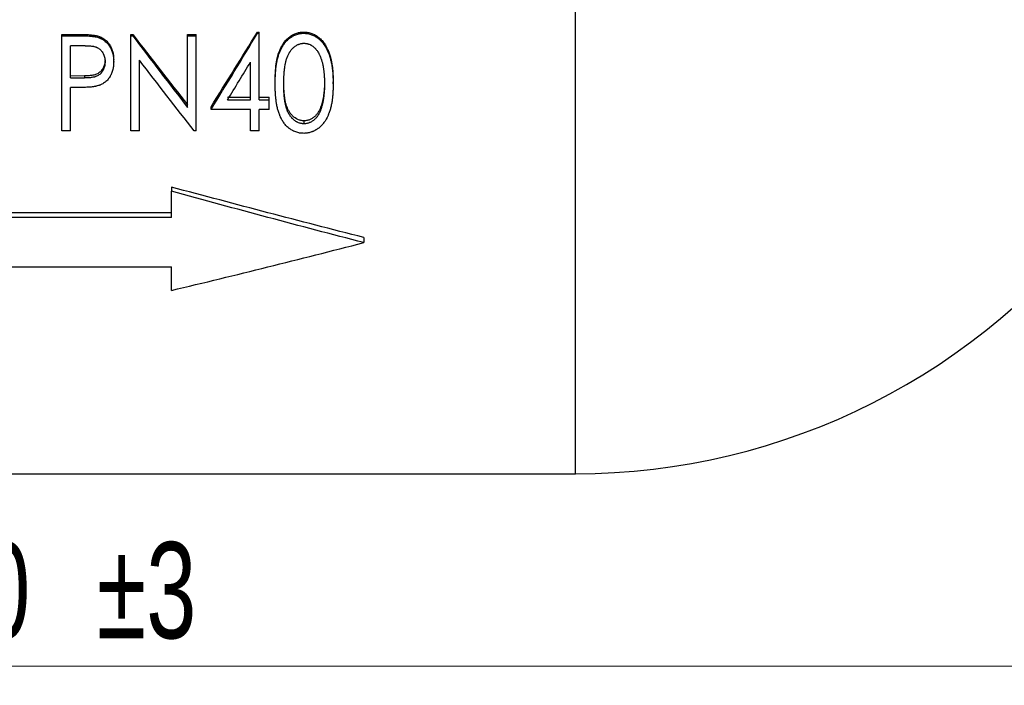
# Model space of a CAD drawing. Header units: millimetres. Extents: x 0 to 420, y 0 to 297.
# Tile 10 of 18: x 150 to 201, y 111 to 146. Entities that reach past the tile are written whole.
import ezdxf

# ---------------------------------------------------------------- set-up
doc = ezdxf.new("R2010")
doc.units = ezdxf.units.MM
doc.styles.add('SLDTEXTSTYLE1', font='TXT', dxfattribs={"width": 0.7})
doc.dimstyles.new('SLDDIMSTYLE0', dxfattribs={"dimtxt": 5, "dimasz": 3.5, "dimexe": 0, "dimexo": 0.0625, "dimgap": 1.25, "dimtad": 2, "dimrnd": 1e-09, "dimzin": 12, "dimdsep": 46, "dimtxsty": 'SLDTEXTSTYLE1', "dimsah": 1, "dimcen": 0.09, "dimadec": 0, "dimazin": 3, "dimtol": 1, "dimtp": 3, "dimtm": 3, "dimtfac": 1, "dimtdec": 3, "dimtofl": 0, "dimtmove": 0, "dimatfit": 3, "dimfxl": 1, "dimfrac": 2, "dimtolj": 1, "dimarcsym": 0})

# ---------------------------------------------------------------- blocks, each defined once
blk = doc.blocks.new('_D')
at = {"color": 7, "linetype": 'Continuous', "lineweight": 0}
for p, q in [((35.079, 142.043), (35.079, 111.053)), ((265.079, 142.043), (265.079, 111.053)), ((35.079, 112.053), (265.079, 112.053))]:
    blk.add_line(p, q, dxfattribs=at)
at = {"color": 7, "linetype": 'Continuous', "lineweight": 18}
for points in [[(35.079, 112.053), (40.079, 111.284), (40.079, 112.823)], [(265.079, 112.053), (260.079, 112.823), (260.079, 111.284)]]:
    blk.add_solid(points, dxfattribs=at)
at = {"color": 7, "linetype": 'Continuous', "lineweight": 18, "char_height": 5, "attachment_point": 1, "style": 'SLDTEXTSTYLE1'}
for s, insert in [('±3', (153.693, 118.499)), ('230', (142.419, 118.499))]:
    blk.add_mtext(s, dxfattribs=dict(at, insert=insert))

msp = doc.modelspace()

# ---------------------------------------------------------------- linework, layer by layer
at = {"color": 1, "linetype": 'Continuous', "lineweight": 25}
msp.add_line((178.579, 122.053), (178.579, 148.553), dxfattribs=at)
at = {"color": 7, "linetype": 'Continuous', "lineweight": 25}
for p, q in [((151.874, 144.829), (151.874, 144.898)), ((151.874, 144.898), (152.732, 144.898)), ((152.732, 144.829), (152.732, 144.898)), ((155.464, 144.898), (155.558, 144.898)), ((155.464, 144.829), (155.464, 144.898)), ((155.558, 144.829), (155.558, 144.898)), ((158.412, 144.898), (158.861, 144.898)), ((158.412, 144.829), (158.412, 144.898)), ((158.861, 144.829), (158.861, 144.898)), ((162.039, 144.959), (162.039, 145.025)), ((162.039, 145.025), (162.13, 145.025)), ((162.039, 144.959), (162.13, 144.959)), ((162.13, 144.959), (162.13, 145.025)), ((162.13, 141.504), (162.13, 144.959)), ((164.446, 144.959), (164.446, 145.025)), ((151.874, 144.829), (152.732, 144.829)), ((151.874, 139.88), (151.874, 144.829)), ((153.728, 144.754), (153.728, 144.824)), ((155.464, 144.829), (155.558, 144.829)), ((155.464, 139.88), (155.464, 144.829)), ((158.412, 141.1), (158.412, 144.829)), ((158.412, 144.829), (158.861, 144.829)), ((158.861, 139.88), (158.861, 144.829)), ((153.075, 144.313), (152.323, 144.313)), ((152.323, 142.645), (152.323, 144.313)), ((154.566, 143.481), (154.566, 143.575)), ((155.912, 139.88), (155.912, 143.557)), ((161.682, 141.504), (161.682, 143.463)), ((152.323, 142.755), (153.044, 142.744)), ((152.323, 142.645), (153.044, 142.634)), ((153.044, 142.744), (153.044, 142.634)), ((162.964, 142.325), (162.964, 142.44)), ((165.976, 142.325), (165.976, 142.44)), ((152.628, 142.136), (152.323, 142.136)), ((152.323, 139.88), (152.323, 142.136)), ((160.486, 141.634), (161.682, 141.634)), ((160.486, 141.504), (161.682, 141.504)), ((162.13, 141.634), (162.643, 141.634)), ((162.13, 141.504), (162.643, 141.504)), ((162.643, 141.504), (162.643, 141.634)), ((162.643, 141.001), (162.643, 141.504)), ((159.63, 141.001), (159.63, 141.141)), ((161.682, 141.001), (159.63, 141.001)), ((161.682, 139.88), (161.682, 141.001)), ((162.643, 141.001), (162.13, 141.001)), ((162.13, 139.88), (162.13, 141.001)), ((165.367, 141.226), (165.367, 141.088)), ((164.46, 140.405), (164.46, 140.252)), ((152.323, 139.88), (151.874, 139.88)), ((155.912, 139.88), (155.464, 139.88)), ((158.861, 139.88), (158.759, 139.88)), ((162.13, 139.88), (161.682, 139.88)), ((157.579, 136.959), (157.579, 136.741)), ((157.579, 135.386), (157.579, 136.741)), ((157.579, 135.63), (132.579, 135.63)), ((157.579, 135.386), (132.579, 135.386)), ((167.579, 134.342), (167.579, 134.073)), ((132.579, 132.807), (157.579, 132.807)), ((157.579, 131.592), (157.579, 132.807)), ((121.579, 122.053), (178.579, 122.053))]:
    msp.add_line(p, q, dxfattribs=at)
msp.add_arc((178.579, 156.335), 34.281, 270, 323.6525, dxfattribs=at)
for points, knots in [([(152.732, 144.898), (152.821, 144.898), (152.988, 144.897), (153.238, 144.888), (153.441, 144.874), (153.584, 144.856), (153.665, 144.84), (153.706, 144.83), (153.728, 144.824)], [0, 0, 0, 0, 0.266816, 0.500026, 0.750017, 0.875017, 0.931621, 1, 1, 1, 1]), ([(162.964, 142.44), (162.964, 142.509), (162.965, 142.645), (162.973, 142.851), (162.984, 143.056), (163.012, 143.33), (163.064, 143.671), (163.165, 144.003), (163.284, 144.254), (163.39, 144.436), (163.519, 144.601), (163.648, 144.727), (163.768, 144.815), (163.886, 144.89), (164.041, 144.961), (164.201, 145.005), (164.341, 145.023), (164.411, 145.025), (164.446, 145.025)], [0, 0, 0, 0, 0.0625345, 0.1250675, 0.1876008, 0.2501308, 0.3751437, 0.5000659, 0.5625776, 0.6250798, 0.6890169, 0.7500431, 0.7857182, 0.8216032, 0.8750369, 0.9374823, 0.9687368, 1, 1, 1, 1]), ([(162.964, 142.325), (162.964, 142.371), (162.964, 142.412), (162.965, 142.464), (162.965, 142.48), (162.965, 142.502), (162.965, 142.509), (162.966, 142.519), (162.966, 142.522), (162.966, 142.528), (162.966, 142.53), (162.967, 142.566), (162.968, 142.599), (162.969, 142.652), (162.97, 142.669), (162.971, 142.697), (162.972, 142.706), (162.972, 142.724), (162.973, 142.733), (162.975, 142.784), (162.977, 142.821), (162.98, 142.874), (162.981, 142.891), (162.983, 142.915), (162.984, 142.922), (162.985, 142.938), (162.985, 142.944), (162.988, 142.985), (162.991, 143.019), (162.996, 143.072), (162.998, 143.089), (163.001, 143.116), (163.002, 143.125), (163.004, 143.143), (163.005, 143.152), (163.015, 143.24), (163.026, 143.314), (163.043, 143.418), (163.049, 143.451), (163.058, 143.5), (163.061, 143.515), (163.066, 143.539), (163.067, 143.547), (163.07, 143.558), (163.071, 143.562), (163.072, 143.569), (163.073, 143.572), (163.105, 143.719), (163.147, 143.853), (163.211, 144.012), (163.225, 144.043), (163.247, 144.091), (163.255, 144.107), (163.266, 144.131), (163.27, 144.139), (163.277, 144.152), (163.279, 144.156), (163.283, 144.164), (163.285, 144.167), (163.306, 144.208), (163.324, 144.242), (163.351, 144.287), (163.359, 144.302), (163.372, 144.323), (163.376, 144.329), (163.383, 144.339), (163.385, 144.342), (163.389, 144.348), (163.39, 144.351), (163.434, 144.416), (163.478, 144.473), (163.548, 144.552), (163.572, 144.577), (163.609, 144.613), (163.621, 144.625), (163.647, 144.648), (163.66, 144.66), (163.697, 144.691), (163.725, 144.712), (163.786, 144.755), (163.817, 144.776), (163.86, 144.802), (163.874, 144.81), (163.905, 144.827), (163.92, 144.835), (163.968, 144.858), (164, 144.872), (164.067, 144.897), (164.101, 144.908), (164.151, 144.922), (164.168, 144.927), (164.202, 144.934), (164.219, 144.938), (164.254, 144.944), (164.272, 144.947), (164.298, 144.95), (164.307, 144.951), (164.32, 144.953), (164.324, 144.953), (164.33, 144.954), (164.332, 144.954), (164.337, 144.954), (164.339, 144.955), (164.364, 144.957), (164.399, 144.958), (164.446, 144.959)], [0, 0, 0, 0, 0.03125, 0.03125, 0.046875, 0.046875, 0.054688, 0.054688, 0.058594, 0.058594, 0.0625, 0.0625, 0.09375, 0.09375, 0.109375, 0.109375, 0.117188, 0.117188, 0.125, 0.125, 0.15625, 0.15625, 0.171875, 0.171875, 0.179688, 0.179688, 0.1875, 0.1875, 0.21875, 0.21875, 0.234375, 0.234375, 0.242188, 0.242188, 0.25, 0.25, 0.3125, 0.3125, 0.34375, 0.34375, 0.359375, 0.359375, 0.367188, 0.367188, 0.371094, 0.371094, 0.375, 0.375, 0.5, 0.5, 0.53125, 0.53125, 0.546875, 0.546875, 0.554688, 0.554688, 0.558594, 0.558594, 0.5625, 0.5625, 0.59375, 0.59375, 0.609375, 0.609375, 0.617188, 0.617188, 0.621094, 0.621094, 0.625, 0.625, 0.6875, 0.6875, 0.71875, 0.71875, 0.734375, 0.734375, 0.75, 0.75, 0.78125, 0.78125, 0.8125, 0.8125, 0.828125, 0.828125, 0.84375, 0.84375, 0.875, 0.875, 0.90625, 0.90625, 0.921875, 0.921875, 0.9375, 0.9375, 0.953125, 0.953125, 0.960938, 0.960938, 0.964844, 0.964844, 0.966797, 0.966797, 0.96875, 0.96875, 1, 1, 1, 1]), ([(164.446, 145.025), (164.481, 145.025), (164.552, 145.023), (164.692, 145.005), (164.863, 144.959), (165.056, 144.87), (165.205, 144.766), (165.319, 144.667), (165.428, 144.55), (165.538, 144.407), (165.637, 144.233), (165.719, 144.062), (165.792, 143.875), (165.87, 143.608), (165.929, 143.294), (165.96, 142.964), (165.975, 142.688), (165.976, 142.523), (165.976, 142.44)], [0, 0, 0, 0, 0.031261, 0.062515, 0.124957, 0.187001, 0.249865, 0.285663, 0.321471, 0.392596, 0.445547, 0.499874, 0.562389, 0.624905, 0.749903, 0.849946, 0.924827, 1, 1, 1, 1]), ([(164.446, 144.959), (164.47, 144.958), (164.49, 144.958), (164.517, 144.957), (164.525, 144.956), (164.536, 144.956), (164.539, 144.956), (164.544, 144.955), (164.546, 144.955), (164.549, 144.955), (164.55, 144.955), (164.569, 144.954), (164.586, 144.952), (164.612, 144.948), (164.621, 144.947), (164.639, 144.944), (164.648, 144.943), (164.725, 144.929), (164.793, 144.911), (164.929, 144.86), (164.992, 144.831), (165.081, 144.778), (165.111, 144.759), (165.155, 144.729), (165.169, 144.718), (165.198, 144.696), (165.213, 144.684), (165.282, 144.628), (165.333, 144.579), (165.392, 144.513), (165.404, 144.499), (165.428, 144.47), (165.44, 144.455), (165.473, 144.412), (165.494, 144.383), (165.533, 144.328), (165.55, 144.301), (165.584, 144.244), (165.602, 144.214), (165.628, 144.164), (165.637, 144.147), (165.65, 144.121), (165.653, 144.115), (165.661, 144.1), (165.665, 144.092), (165.683, 144.053), (165.698, 144.02), (165.728, 143.95), (165.742, 143.916), (165.761, 143.866), (165.767, 143.85), (165.778, 143.818), (165.783, 143.802), (165.8, 143.754), (165.81, 143.721), (165.825, 143.67), (165.83, 143.653), (165.837, 143.627), (165.839, 143.618), (165.844, 143.6), (165.846, 143.591), (165.864, 143.518), (165.879, 143.45), (165.899, 143.346), (165.905, 143.311), (165.914, 143.257), (165.917, 143.239), (165.921, 143.212), (165.922, 143.203), (165.924, 143.189), (165.924, 143.185), (165.926, 143.175), (165.926, 143.17), (165.936, 143.103), (165.943, 143.035), (165.953, 142.927), (165.956, 142.891), (165.961, 142.815), (165.963, 142.775), (165.967, 142.702), (165.969, 142.667), (165.971, 142.618), (165.972, 142.602), (165.973, 142.571), (165.973, 142.56), (165.975, 142.492), (165.976, 142.418), (165.976, 142.325)], [0, 0, 0, 0, 0.015625, 0.015625, 0.023438, 0.023438, 0.027344, 0.027344, 0.029297, 0.029297, 0.03125, 0.03125, 0.046875, 0.046875, 0.054688, 0.054688, 0.0625, 0.0625, 0.125, 0.125, 0.1875, 0.1875, 0.21875, 0.21875, 0.234375, 0.234375, 0.25, 0.25, 0.3125, 0.3125, 0.328125, 0.328125, 0.34375, 0.34375, 0.375, 0.375, 0.40625, 0.40625, 0.4375, 0.4375, 0.453125, 0.453125, 0.460938, 0.460938, 0.46875, 0.46875, 0.5, 0.5, 0.53125, 0.53125, 0.546875, 0.546875, 0.5625, 0.5625, 0.59375, 0.59375, 0.609375, 0.609375, 0.617188, 0.617188, 0.625, 0.625, 0.6875, 0.6875, 0.71875, 0.71875, 0.734375, 0.734375, 0.742188, 0.742188, 0.746094, 0.746094, 0.75, 0.75, 0.8125, 0.8125, 0.84375, 0.84375, 0.875, 0.875, 0.90625, 0.90625, 0.921875, 0.921875, 0.9375, 0.9375, 1, 1, 1, 1]), ([(152.732, 144.829), (152.827, 144.829), (152.916, 144.828), (153.041, 144.825), (153.081, 144.824), (153.14, 144.822), (153.159, 144.821), (153.187, 144.82), (153.196, 144.819), (153.21, 144.819), (153.214, 144.818), (153.221, 144.818), (153.223, 144.818), (153.228, 144.818), (153.229, 144.818), (153.284, 144.815), (153.33, 144.812), (153.393, 144.807), (153.412, 144.805), (153.44, 144.803), (153.449, 144.802), (153.461, 144.801), (153.466, 144.8), (153.472, 144.8), (153.474, 144.799), (153.478, 144.799), (153.479, 144.799), (153.504, 144.796), (153.525, 144.793), (153.556, 144.789), (153.566, 144.788), (153.581, 144.785), (153.586, 144.785), (153.596, 144.783), (153.602, 144.782), (153.639, 144.776), (153.68, 144.767), (153.728, 144.754)], [0, 0, 0, 0, 0.25, 0.25, 0.375, 0.375, 0.4375, 0.4375, 0.46875, 0.46875, 0.484375, 0.484375, 0.492188, 0.492188, 0.5, 0.5, 0.625, 0.625, 0.6875, 0.6875, 0.71875, 0.71875, 0.734375, 0.734375, 0.742188, 0.742188, 0.75, 0.75, 0.8125, 0.8125, 0.84375, 0.84375, 0.859375, 0.859375, 0.875, 0.875, 1, 1, 1, 1]), ([(153.728, 144.824), (153.76, 144.814), (153.825, 144.794), (153.95, 144.738), (154.095, 144.648), (154.245, 144.509), (154.369, 144.348), (154.463, 144.168), (154.526, 143.975), (154.56, 143.776), (154.564, 143.642), (154.566, 143.575)], [0, 0, 0, 0, 0.062551, 0.125088, 0.250014, 0.37493, 0.499933, 0.624908, 0.749875, 0.874925, 1, 1, 1, 1]), ([(153.728, 144.754), (153.749, 144.747), (153.768, 144.741), (153.793, 144.732), (153.8, 144.73), (153.81, 144.726), (153.813, 144.725), (153.818, 144.723), (153.819, 144.723), (153.822, 144.722), (153.823, 144.721), (153.84, 144.715), (153.855, 144.709), (153.879, 144.698), (153.886, 144.694), (153.902, 144.687), (153.911, 144.683), (153.948, 144.664), (153.977, 144.648), (154.02, 144.62), (154.034, 144.611), (154.063, 144.591), (154.078, 144.58), (154.118, 144.549), (154.144, 144.526), (154.181, 144.491), (154.194, 144.479), (154.217, 144.455), (154.228, 144.443), (154.288, 144.374), (154.33, 144.319), (154.381, 144.238), (154.398, 144.21), (154.421, 144.164), (154.429, 144.149), (154.444, 144.116), (154.451, 144.099), (154.472, 144.051), (154.483, 144.019), (154.505, 143.954), (154.514, 143.921), (154.529, 143.855), (154.536, 143.822), (154.544, 143.772), (154.547, 143.755), (154.55, 143.729), (154.551, 143.721), (154.553, 143.708), (154.553, 143.703), (154.554, 143.697), (154.554, 143.695), (154.555, 143.69), (154.555, 143.687), (154.561, 143.635), (154.564, 143.567), (154.566, 143.481)], [0, 0, 0, 0, 0.03125, 0.03125, 0.046875, 0.046875, 0.054688, 0.054688, 0.058594, 0.058594, 0.0625, 0.0625, 0.09375, 0.09375, 0.109375, 0.109375, 0.125, 0.125, 0.1875, 0.1875, 0.21875, 0.21875, 0.25, 0.25, 0.3125, 0.3125, 0.34375, 0.34375, 0.375, 0.375, 0.5, 0.5, 0.5625, 0.5625, 0.59375, 0.59375, 0.625, 0.625, 0.6875, 0.6875, 0.75, 0.75, 0.8125, 0.8125, 0.84375, 0.84375, 0.859375, 0.859375, 0.867188, 0.867188, 0.871094, 0.871094, 0.875, 0.875, 1, 1, 1, 1]), ([(163.412, 142.327), (163.413, 142.461), (163.415, 142.569), (163.418, 142.653), (163.418, 142.655), (163.418, 142.659), (163.418, 142.661), (163.418, 142.666), (163.419, 142.67), (163.419, 142.681), (163.419, 142.689), (163.42, 142.711), (163.421, 142.726), (163.423, 142.769), (163.424, 142.797), (163.429, 142.878), (163.433, 142.929), (163.438, 142.979), (163.439, 142.984), (163.439, 142.992), (163.44, 142.996), (163.441, 143.008), (163.442, 143.016), (163.444, 143.039), (163.446, 143.054), (163.45, 143.098), (163.454, 143.127), (163.464, 143.208), (163.471, 143.256), (163.479, 143.305), (163.48, 143.312), (163.483, 143.325), (163.484, 143.332), (163.488, 143.351), (163.49, 143.365), (163.498, 143.405), (163.504, 143.432), (163.514, 143.473), (163.518, 143.489), (163.525, 143.517), (163.529, 143.53), (163.54, 143.57), (163.547, 143.594), (163.556, 143.62), (163.557, 143.624), (163.56, 143.631), (163.561, 143.635), (163.565, 143.645), (163.567, 143.652), (163.575, 143.673), (163.58, 143.687), (163.595, 143.727), (163.605, 143.753), (163.638, 143.828), (163.66, 143.875), (163.686, 143.92), (163.688, 143.924), (163.692, 143.931), (163.694, 143.934), (163.699, 143.944), (163.703, 143.95), (163.715, 143.97), (163.722, 143.982), (163.746, 144.019), (163.762, 144.042), (163.81, 144.107), (163.844, 144.146), (163.883, 144.184), (163.888, 144.189), (163.898, 144.199), (163.903, 144.203), (163.918, 144.217), (163.928, 144.226), (163.96, 144.252), (163.981, 144.269), (164.026, 144.302), (164.05, 144.318), (164.097, 144.346), (164.12, 144.358), (164.15, 144.372), (164.157, 144.376), (164.169, 144.381), (164.176, 144.384), (164.195, 144.392), (164.208, 144.397), (164.246, 144.41), (164.272, 144.418), (164.311, 144.426), (164.323, 144.428), (164.35, 144.432), (164.364, 144.434), (164.38, 144.436), (164.381, 144.436), (164.383, 144.436), (164.384, 144.436), (164.388, 144.437), (164.391, 144.437), (164.399, 144.438), (164.406, 144.438), (164.426, 144.44), (164.442, 144.441), (164.46, 144.442)], [0, 0, 0, 0, 0.125, 0.125, 0.126953, 0.126953, 0.128906, 0.128906, 0.132812, 0.132812, 0.140625, 0.140625, 0.15625, 0.15625, 0.1875, 0.1875, 0.25, 0.25, 0.253906, 0.253906, 0.257812, 0.257812, 0.265625, 0.265625, 0.28125, 0.28125, 0.3125, 0.3125, 0.375, 0.375, 0.382812, 0.382812, 0.390625, 0.390625, 0.40625, 0.40625, 0.4375, 0.4375, 0.453125, 0.453125, 0.46875, 0.46875, 0.5, 0.5, 0.503906, 0.503906, 0.507812, 0.507812, 0.515625, 0.515625, 0.53125, 0.53125, 0.5625, 0.5625, 0.625, 0.625, 0.628906, 0.628906, 0.632812, 0.632812, 0.640625, 0.640625, 0.65625, 0.65625, 0.6875, 0.6875, 0.75, 0.75, 0.757812, 0.757812, 0.765625, 0.765625, 0.78125, 0.78125, 0.8125, 0.8125, 0.84375, 0.84375, 0.875, 0.875, 0.882812, 0.882812, 0.890625, 0.890625, 0.90625, 0.90625, 0.9375, 0.9375, 0.953125, 0.953125, 0.96875, 0.96875, 0.970703, 0.970703, 0.972656, 0.972656, 0.976562, 0.976562, 0.984375, 0.984375, 1, 1, 1, 1]), ([(164.46, 144.442), (164.496, 144.439), (164.523, 144.437), (164.543, 144.435), (164.545, 144.435), (164.549, 144.435), (164.551, 144.435), (164.556, 144.434), (164.559, 144.433), (164.57, 144.432), (164.577, 144.431), (164.597, 144.428), (164.61, 144.425), (164.634, 144.42), (164.648, 144.417), (164.673, 144.409), (164.686, 144.405), (164.724, 144.391), (164.75, 144.38), (164.782, 144.365), (164.787, 144.362), (164.799, 144.356), (164.804, 144.353), (164.822, 144.343), (164.834, 144.336), (164.868, 144.315), (164.892, 144.3), (164.938, 144.266), (164.959, 144.25), (165, 144.214), (165.02, 144.196), (165.049, 144.167), (165.057, 144.158), (165.074, 144.139), (165.083, 144.13), (165.108, 144.1), (165.125, 144.079), (165.173, 144.013), (165.203, 143.964), (165.232, 143.909), (165.233, 143.907), (165.236, 143.901), (165.238, 143.899), (165.242, 143.89), (165.245, 143.884), (165.254, 143.867), (165.26, 143.855), (165.277, 143.818), (165.289, 143.792), (165.312, 143.737), (165.323, 143.712), (165.342, 143.661), (165.351, 143.636), (165.361, 143.606), (165.364, 143.599), (165.368, 143.585), (165.37, 143.579), (165.376, 143.559), (165.38, 143.546), (165.392, 143.506), (165.4, 143.48), (165.421, 143.401), (165.433, 143.349), (165.445, 143.29), (165.446, 143.285), (165.449, 143.273), (165.45, 143.267), (165.454, 143.248), (165.456, 143.236), (165.463, 143.198), (165.467, 143.172), (165.479, 143.091), (165.487, 143.035), (165.494, 142.971), (165.495, 142.969), (165.495, 142.963), (165.496, 142.959), (165.497, 142.95), (165.497, 142.944), (165.499, 142.925), (165.501, 142.912), (165.505, 142.874), (165.507, 142.847), (165.513, 142.766), (165.517, 142.71), (165.52, 142.647), (165.52, 142.645), (165.521, 142.64), (165.521, 142.637), (165.521, 142.628), (165.521, 142.623), (165.522, 142.605), (165.523, 142.593), (165.524, 142.556), (165.525, 142.53), (165.527, 142.449), (165.527, 142.39), (165.528, 142.327)], [0, 0, 0, 0, 0.03125, 0.03125, 0.033203, 0.033203, 0.035156, 0.035156, 0.039062, 0.039062, 0.046875, 0.046875, 0.0625, 0.0625, 0.078125, 0.078125, 0.09375, 0.09375, 0.125, 0.125, 0.132812, 0.132812, 0.140625, 0.140625, 0.15625, 0.15625, 0.1875, 0.1875, 0.21875, 0.21875, 0.25, 0.25, 0.265625, 0.265625, 0.28125, 0.28125, 0.3125, 0.3125, 0.375, 0.375, 0.378906, 0.378906, 0.382812, 0.382812, 0.390625, 0.390625, 0.40625, 0.40625, 0.4375, 0.4375, 0.46875, 0.46875, 0.5, 0.5, 0.507812, 0.507812, 0.515625, 0.515625, 0.53125, 0.53125, 0.5625, 0.5625, 0.625, 0.625, 0.632812, 0.632812, 0.640625, 0.640625, 0.65625, 0.65625, 0.6875, 0.6875, 0.75, 0.75, 0.753906, 0.753906, 0.757812, 0.757812, 0.765625, 0.765625, 0.78125, 0.78125, 0.8125, 0.8125, 0.875, 0.875, 0.878906, 0.878906, 0.882812, 0.882812, 0.890625, 0.890625, 0.90625, 0.90625, 0.9375, 0.9375, 1, 1, 1, 1]), ([(153.075, 144.313), (153.153, 144.312), (153.217, 144.311), (153.269, 144.308), (153.275, 144.308), (153.283, 144.307), (153.287, 144.307), (153.299, 144.306), (153.307, 144.305), (153.332, 144.304), (153.348, 144.302), (153.395, 144.297), (153.426, 144.293), (153.461, 144.288), (153.466, 144.288), (153.475, 144.286), (153.479, 144.286), (153.492, 144.283), (153.5, 144.282), (153.526, 144.277), (153.542, 144.274), (153.588, 144.263), (153.617, 144.255), (153.647, 144.245), (153.651, 144.243), (153.659, 144.24), (153.663, 144.239), (153.674, 144.234), (153.682, 144.231), (153.704, 144.221), (153.719, 144.214), (153.761, 144.192), (153.787, 144.175), (153.837, 144.137), (153.859, 144.117), (153.902, 144.074), (153.922, 144.05), (153.979, 143.974), (154.013, 143.917), (154.045, 143.845), (154.047, 143.839), (154.053, 143.824), (154.056, 143.817), (154.065, 143.795), (154.07, 143.78), (154.084, 143.734), (154.092, 143.703), (154.106, 143.638), (154.11, 143.607), (154.113, 143.573), (154.113, 143.572), (154.113, 143.57), (154.113, 143.568), (154.114, 143.564), (154.114, 143.561), (154.115, 143.551), (154.115, 143.543), (154.116, 143.519), (154.117, 143.501), (154.117, 143.479)], [0, 0, 0, 0, 0.125, 0.125, 0.132812, 0.132812, 0.140625, 0.140625, 0.15625, 0.15625, 0.1875, 0.1875, 0.25, 0.25, 0.257812, 0.257812, 0.265625, 0.265625, 0.28125, 0.28125, 0.3125, 0.3125, 0.375, 0.375, 0.382812, 0.382812, 0.390625, 0.390625, 0.40625, 0.40625, 0.4375, 0.4375, 0.5, 0.5, 0.5625, 0.5625, 0.625, 0.625, 0.75, 0.75, 0.765625, 0.765625, 0.78125, 0.78125, 0.8125, 0.8125, 0.875, 0.875, 0.9375, 0.9375, 0.941406, 0.941406, 0.945312, 0.945312, 0.953125, 0.953125, 0.96875, 0.96875, 1, 1, 1, 1]), ([(154.117, 143.573), (154.117, 143.541), (154.115, 143.477), (154.096, 143.35), (154.046, 143.196), (153.947, 143.028), (153.807, 142.891), (153.629, 142.803), (153.435, 142.764), (153.274, 142.75), (153.144, 142.744), (153.079, 142.744), (153.044, 142.744)], [0, 0, 0, 0, 0.0626022, 0.1251733, 0.2501517, 0.3750873, 0.4998365, 0.6245703, 0.7496135, 0.8763838, 0.9328461, 1, 1, 1, 1]), ([(154.117, 143.479), (154.116, 143.436), (154.115, 143.403), (154.113, 143.38), (154.113, 143.377), (154.112, 143.373), (154.112, 143.371), (154.111, 143.365), (154.111, 143.361), (154.11, 143.349), (154.109, 143.341), (154.105, 143.316), (154.102, 143.3), (154.092, 143.252), (154.084, 143.219), (154.064, 143.157), (154.053, 143.127), (154.033, 143.083), (154.026, 143.067), (154.011, 143.038), (154.003, 143.024), (153.978, 142.981), (153.96, 142.955), (153.93, 142.916), (153.919, 142.903), (153.898, 142.878), (153.886, 142.866), (153.851, 142.832), (153.827, 142.811), (153.748, 142.755), (153.69, 142.725), (153.623, 142.702), (153.62, 142.701), (153.614, 142.699), (153.61, 142.698), (153.6, 142.695), (153.593, 142.692), (153.571, 142.686), (153.556, 142.683), (153.508, 142.672), (153.474, 142.665), (153.431, 142.658), (153.428, 142.658), (153.421, 142.657), (153.417, 142.656), (153.405, 142.655), (153.398, 142.654), (153.374, 142.651), (153.357, 142.649), (153.306, 142.644), (153.27, 142.641), (153.221, 142.638), (153.205, 142.638), (153.182, 142.636), (153.175, 142.636), (153.163, 142.636), (153.156, 142.635), (153.121, 142.634), (153.086, 142.634), (153.044, 142.634)], [0, 0, 0, 0, 0.0625, 0.0625, 0.066406, 0.066406, 0.070312, 0.070312, 0.078125, 0.078125, 0.09375, 0.09375, 0.125, 0.125, 0.1875, 0.1875, 0.25, 0.25, 0.28125, 0.28125, 0.3125, 0.3125, 0.375, 0.375, 0.40625, 0.40625, 0.4375, 0.4375, 0.5, 0.5, 0.625, 0.625, 0.632812, 0.632812, 0.640625, 0.640625, 0.65625, 0.65625, 0.6875, 0.6875, 0.75, 0.75, 0.757812, 0.757812, 0.765625, 0.765625, 0.78125, 0.78125, 0.8125, 0.8125, 0.875, 0.875, 0.90625, 0.90625, 0.921875, 0.921875, 0.9375, 0.9375, 1, 1, 1, 1]), ([(154.566, 143.481), (154.565, 143.437), (154.564, 143.397), (154.561, 143.346), (154.56, 143.33), (154.559, 143.308), (154.558, 143.301), (154.557, 143.291), (154.557, 143.288), (154.557, 143.283), (154.557, 143.281), (154.556, 143.278), (154.556, 143.277), (154.553, 143.241), (154.548, 143.207), (154.539, 143.156), (154.536, 143.139), (154.529, 143.106), (154.526, 143.09), (154.505, 143.001), (154.483, 142.934), (154.444, 142.839), (154.43, 142.809), (154.407, 142.764), (154.399, 142.75), (154.386, 142.728), (154.382, 142.721), (154.374, 142.707), (154.37, 142.701), (154.327, 142.633), (154.284, 142.578), (154.191, 142.479), (154.14, 142.433), (154.031, 142.354), (153.971, 142.319), (153.892, 142.282), (153.877, 142.275), (153.853, 142.265), (153.845, 142.262), (153.833, 142.257), (153.829, 142.256), (153.823, 142.253), (153.821, 142.253), (153.817, 142.251), (153.814, 142.25), (153.791, 142.242), (153.759, 142.231), (153.715, 142.218)], [0, 0, 0, 0, 0.0625, 0.0625, 0.09375, 0.09375, 0.109375, 0.109375, 0.117188, 0.117188, 0.121094, 0.121094, 0.125, 0.125, 0.1875, 0.1875, 0.21875, 0.21875, 0.25, 0.25, 0.375, 0.375, 0.4375, 0.4375, 0.46875, 0.46875, 0.484375, 0.484375, 0.5, 0.5, 0.625, 0.625, 0.75, 0.75, 0.875, 0.875, 0.90625, 0.90625, 0.921875, 0.921875, 0.929688, 0.929688, 0.933594, 0.933594, 0.9375, 0.9375, 1, 1, 1, 1]), ([(164.46, 140.405), (164.433, 140.407), (164.378, 140.41), (164.271, 140.425), (164.091, 140.489), (163.911, 140.613), (163.769, 140.77), (163.681, 140.902), (163.61, 141.043), (163.54, 141.219), (163.492, 141.413), (163.456, 141.62), (163.432, 141.851), (163.415, 142.125), (163.413, 142.336), (163.412, 142.442)], [0, 0, 0, 0, 0.031279, 0.06254, 0.12498, 0.249516, 0.312022, 0.374541, 0.437071, 0.499605, 0.599133, 0.674854, 0.749772, 0.874882, 1, 1, 1, 1]), ([(165.528, 142.442), (165.528, 142.382), (165.527, 142.266), (165.517, 142.06), (165.499, 141.861), (165.473, 141.671), (165.445, 141.521), (165.412, 141.373), (165.382, 141.275), (165.367, 141.226)], [0, 0, 0, 0, 0.144927, 0.283186, 0.499994, 0.631183, 0.749999, 0.875, 1, 1, 1, 1]), ([(153.715, 142.218), (153.688, 142.211), (153.664, 142.205), (153.63, 142.198), (153.62, 142.196), (153.605, 142.193), (153.6, 142.192), (153.59, 142.19), (153.587, 142.19), (153.561, 142.185), (153.54, 142.182), (153.506, 142.178), (153.494, 142.176), (153.477, 142.174), (153.471, 142.173), (153.462, 142.172), (153.458, 142.172), (153.452, 142.171), (153.448, 142.171), (153.41, 142.166), (153.37, 142.163), (153.302, 142.157), (153.278, 142.156), (153.24, 142.153), (153.227, 142.152), (153.208, 142.151), (153.201, 142.151), (153.188, 142.15), (153.18, 142.15), (153.127, 142.147), (153.081, 142.145), (153.013, 142.142), (152.991, 142.141), (152.957, 142.14), (152.946, 142.14), (152.929, 142.139), (152.923, 142.139), (152.915, 142.139), (152.912, 142.139), (152.907, 142.139), (152.903, 142.139), (152.837, 142.137), (152.746, 142.137), (152.628, 142.136)], [0, 0, 0, 0, 0.0625, 0.0625, 0.09375, 0.09375, 0.109375, 0.109375, 0.125, 0.125, 0.1875, 0.1875, 0.21875, 0.21875, 0.234375, 0.234375, 0.242188, 0.242188, 0.25, 0.25, 0.375, 0.375, 0.4375, 0.4375, 0.46875, 0.46875, 0.484375, 0.484375, 0.5, 0.5, 0.625, 0.625, 0.6875, 0.6875, 0.71875, 0.71875, 0.734375, 0.734375, 0.742188, 0.742188, 0.75, 0.75, 1, 1, 1, 1]), ([(164.446, 139.756), (164.423, 139.757), (164.402, 139.757), (164.376, 139.758), (164.368, 139.758), (164.357, 139.759), (164.354, 139.759), (164.349, 139.76), (164.347, 139.76), (164.344, 139.76), (164.343, 139.76), (164.324, 139.761), (164.307, 139.763), (164.281, 139.766), (164.272, 139.767), (164.255, 139.77), (164.245, 139.772), (164.203, 139.779), (164.17, 139.786), (164.102, 139.804), (164.069, 139.814), (163.999, 139.839), (163.965, 139.852), (163.923, 139.872), (163.908, 139.879), (163.877, 139.896), (163.861, 139.905), (163.813, 139.932), (163.783, 139.951), (163.74, 139.98), (163.726, 139.99), (163.699, 140.01), (163.686, 140.02), (163.62, 140.074), (163.57, 140.12), (163.477, 140.223), (163.434, 140.278), (163.375, 140.363), (163.357, 140.392), (163.33, 140.436), (163.321, 140.45), (163.304, 140.48), (163.297, 140.493), (163.275, 140.536), (163.26, 140.566), (163.238, 140.613), (163.23, 140.629), (163.216, 140.663), (163.208, 140.68), (163.188, 140.731), (163.175, 140.763), (163.151, 140.828), (163.14, 140.86), (163.111, 140.949), (163.093, 141.017), (163.068, 141.125), (163.061, 141.16), (163.051, 141.21), (163.048, 141.227), (163.043, 141.251), (163.042, 141.259), (163.039, 141.275), (163.037, 141.284), (163.031, 141.32), (163.027, 141.351), (163.019, 141.402), (163.017, 141.42), (163.014, 141.448), (163.012, 141.457), (163.011, 141.471), (163.01, 141.476), (163.009, 141.486), (163.008, 141.492), (163, 141.561), (162.993, 141.628), (162.985, 141.732), (162.982, 141.766), (162.977, 141.837), (162.975, 141.874), (162.972, 141.944), (162.97, 141.979), (162.968, 142.031), (162.968, 142.048), (162.967, 142.074), (162.967, 142.082), (162.966, 142.095), (162.966, 142.1), (162.966, 142.106), (162.966, 142.108), (162.966, 142.112), (162.966, 142.115), (162.965, 142.163), (162.964, 142.232), (162.964, 142.325)], [0, 0, 0, 0, 0.015625, 0.015625, 0.023438, 0.023438, 0.027344, 0.027344, 0.029297, 0.029297, 0.03125, 0.03125, 0.046875, 0.046875, 0.054688, 0.054688, 0.0625, 0.0625, 0.09375, 0.09375, 0.125, 0.125, 0.15625, 0.15625, 0.171875, 0.171875, 0.1875, 0.1875, 0.21875, 0.21875, 0.234375, 0.234375, 0.25, 0.25, 0.3125, 0.3125, 0.375, 0.375, 0.40625, 0.40625, 0.421875, 0.421875, 0.4375, 0.4375, 0.46875, 0.46875, 0.484375, 0.484375, 0.5, 0.5, 0.53125, 0.53125, 0.5625, 0.5625, 0.625, 0.625, 0.65625, 0.65625, 0.671875, 0.671875, 0.679688, 0.679688, 0.6875, 0.6875, 0.71875, 0.71875, 0.734375, 0.734375, 0.742188, 0.742188, 0.746094, 0.746094, 0.75, 0.75, 0.8125, 0.8125, 0.84375, 0.84375, 0.875, 0.875, 0.90625, 0.90625, 0.921875, 0.921875, 0.929688, 0.929688, 0.933594, 0.933594, 0.935547, 0.935547, 0.9375, 0.9375, 1, 1, 1, 1]), ([(164.46, 140.252), (164.424, 140.254), (164.397, 140.256), (164.377, 140.258), (164.375, 140.258), (164.371, 140.258), (164.369, 140.259), (164.364, 140.259), (164.36, 140.26), (164.35, 140.261), (164.343, 140.262), (164.323, 140.265), (164.31, 140.267), (164.274, 140.275), (164.248, 140.282), (164.197, 140.3), (164.171, 140.31), (164.138, 140.325), (164.132, 140.328), (164.121, 140.334), (164.115, 140.337), (164.097, 140.346), (164.086, 140.352), (164.051, 140.371), (164.029, 140.386), (163.963, 140.431), (163.92, 140.466), (163.874, 140.51), (163.87, 140.515), (163.86, 140.524), (163.856, 140.528), (163.842, 140.543), (163.833, 140.552), (163.806, 140.582), (163.789, 140.603), (163.768, 140.631), (163.765, 140.635), (163.758, 140.644), (163.754, 140.649), (163.744, 140.665), (163.736, 140.675), (163.714, 140.709), (163.699, 140.733), (163.682, 140.763), (163.681, 140.765), (163.678, 140.77), (163.677, 140.773), (163.672, 140.781), (163.669, 140.786), (163.66, 140.803), (163.654, 140.814), (163.636, 140.85), (163.624, 140.875), (163.6, 140.93), (163.59, 140.954), (163.571, 141.004), (163.562, 141.028), (163.539, 141.099), (163.525, 141.148), (163.506, 141.227), (163.5, 141.254), (163.488, 141.31), (163.483, 141.338), (163.473, 141.393), (163.469, 141.42), (163.461, 141.471), (163.458, 141.495), (163.448, 141.568), (163.443, 141.622), (163.437, 141.685), (163.437, 141.688), (163.436, 141.694), (163.436, 141.697), (163.435, 141.706), (163.435, 141.713), (163.433, 141.732), (163.432, 141.744), (163.429, 141.783), (163.428, 141.809), (163.423, 141.889), (163.42, 141.945), (163.418, 142.005), (163.418, 142.006), (163.418, 142.009), (163.418, 142.01), (163.418, 142.014), (163.417, 142.016), (163.417, 142.024), (163.417, 142.03), (163.416, 142.046), (163.416, 142.057), (163.415, 142.093), (163.415, 142.118), (163.413, 142.199), (163.413, 142.259), (163.412, 142.327)], [0, 0, 0, 0, 0.03125, 0.03125, 0.033203, 0.033203, 0.035156, 0.035156, 0.039062, 0.039062, 0.046875, 0.046875, 0.0625, 0.0625, 0.09375, 0.09375, 0.125, 0.125, 0.132812, 0.132812, 0.140625, 0.140625, 0.15625, 0.15625, 0.1875, 0.1875, 0.25, 0.25, 0.257812, 0.257812, 0.265625, 0.265625, 0.28125, 0.28125, 0.3125, 0.3125, 0.320312, 0.320312, 0.328125, 0.328125, 0.34375, 0.34375, 0.375, 0.375, 0.378906, 0.378906, 0.382812, 0.382812, 0.390625, 0.390625, 0.40625, 0.40625, 0.4375, 0.4375, 0.46875, 0.46875, 0.5, 0.5, 0.5625, 0.5625, 0.59375, 0.59375, 0.625, 0.625, 0.65625, 0.65625, 0.6875, 0.6875, 0.75, 0.75, 0.753906, 0.753906, 0.757812, 0.757812, 0.765625, 0.765625, 0.78125, 0.78125, 0.8125, 0.8125, 0.875, 0.875, 0.876953, 0.876953, 0.878906, 0.878906, 0.882812, 0.882812, 0.890625, 0.890625, 0.90625, 0.90625, 0.9375, 0.9375, 1, 1, 1, 1]), ([(165.976, 142.325), (165.976, 142.278), (165.976, 142.238), (165.975, 142.185), (165.975, 142.169), (165.974, 142.147), (165.974, 142.14), (165.974, 142.131), (165.974, 142.127), (165.974, 142.123), (165.974, 142.121), (165.974, 142.118), (165.974, 142.118), (165.973, 142.079), (165.972, 142.044), (165.97, 141.992), (165.969, 141.974), (165.968, 141.94), (165.967, 141.924), (165.962, 141.835), (165.956, 141.764), (165.947, 141.66), (165.943, 141.626), (165.937, 141.575), (165.935, 141.558), (165.932, 141.533), (165.931, 141.524), (165.929, 141.508), (165.928, 141.5), (165.917, 141.418), (165.905, 141.348), (165.886, 141.246), (165.879, 141.213), (165.869, 141.163), (165.865, 141.147), (165.857, 141.115), (165.853, 141.099), (165.833, 141.017), (165.813, 140.951), (165.779, 140.853), (165.767, 140.821), (165.748, 140.772), (165.742, 140.756), (165.732, 140.732), (165.728, 140.724), (165.721, 140.707), (165.718, 140.7), (165.651, 140.548), (165.578, 140.421), (165.456, 140.256), (165.413, 140.205), (165.323, 140.111), (165.276, 140.069), (165.213, 140.02), (165.2, 140.01), (165.172, 139.989), (165.157, 139.979), (165.125, 139.958), (165.109, 139.948), (165.087, 139.934), (165.08, 139.929), (165.066, 139.921), (165.059, 139.917), (165.023, 139.897), (164.992, 139.881), (164.944, 139.86), (164.928, 139.853), (164.903, 139.842), (164.895, 139.839), (164.878, 139.833), (164.868, 139.829), (164.83, 139.815), (164.797, 139.805), (164.746, 139.792), (164.729, 139.788), (164.693, 139.78), (164.676, 139.777), (164.637, 139.77), (164.619, 139.768), (164.593, 139.764), (164.584, 139.763), (164.572, 139.762), (164.568, 139.761), (164.56, 139.761), (164.555, 139.76), (164.528, 139.758), (164.493, 139.757), (164.446, 139.756)], [0, 0, 0, 0, 0.03125, 0.03125, 0.046875, 0.046875, 0.054688, 0.054688, 0.058594, 0.058594, 0.060547, 0.060547, 0.0625, 0.0625, 0.09375, 0.09375, 0.109375, 0.109375, 0.125, 0.125, 0.1875, 0.1875, 0.21875, 0.21875, 0.234375, 0.234375, 0.242188, 0.242188, 0.25, 0.25, 0.3125, 0.3125, 0.34375, 0.34375, 0.359375, 0.359375, 0.375, 0.375, 0.4375, 0.4375, 0.46875, 0.46875, 0.484375, 0.484375, 0.492188, 0.492188, 0.5, 0.5, 0.625, 0.625, 0.6875, 0.6875, 0.75, 0.75, 0.765625, 0.765625, 0.78125, 0.78125, 0.796875, 0.796875, 0.804688, 0.804688, 0.8125, 0.8125, 0.84375, 0.84375, 0.859375, 0.859375, 0.867188, 0.867188, 0.875, 0.875, 0.90625, 0.90625, 0.921875, 0.921875, 0.9375, 0.9375, 0.953125, 0.953125, 0.960938, 0.960938, 0.964844, 0.964844, 0.96875, 0.96875, 1, 1, 1, 1]), ([(165.528, 142.327), (165.528, 142.257), (165.527, 142.202), (165.526, 142.151), (165.526, 142.142), (165.525, 142.121), (165.524, 142.11), (165.523, 142.074), (165.522, 142.048), (165.519, 142.007), (165.519, 141.992), (165.517, 141.97), (165.517, 141.962), (165.516, 141.946), (165.516, 141.94), (165.513, 141.906), (165.511, 141.879), (165.505, 141.799), (165.5, 141.748), (165.493, 141.697), (165.493, 141.692), (165.492, 141.684), (165.491, 141.68), (165.49, 141.669), (165.489, 141.662), (165.486, 141.64), (165.484, 141.626), (165.479, 141.585), (165.475, 141.56), (165.468, 141.514), (165.464, 141.494), (165.455, 141.445), (165.45, 141.418), (165.443, 141.384), (165.441, 141.376), (165.438, 141.361), (165.437, 141.354), (165.432, 141.333), (165.429, 141.32), (165.421, 141.281), (165.415, 141.259), (165.409, 141.233), (165.408, 141.229), (165.406, 141.22), (165.404, 141.215), (165.4, 141.199), (165.397, 141.187), (165.386, 141.15), (165.377, 141.121), (165.367, 141.088)], [0, 0, 0, 0, 0.125, 0.125, 0.15625, 0.15625, 0.1875, 0.1875, 0.25, 0.25, 0.28125, 0.28125, 0.296875, 0.296875, 0.3125, 0.3125, 0.375, 0.375, 0.5, 0.5, 0.507812, 0.507812, 0.515625, 0.515625, 0.53125, 0.53125, 0.5625, 0.5625, 0.625, 0.625, 0.6875, 0.6875, 0.75, 0.75, 0.765625, 0.765625, 0.78125, 0.78125, 0.8125, 0.8125, 0.875, 0.875, 0.890625, 0.890625, 0.90625, 0.90625, 0.9375, 0.9375, 1, 1, 1, 1]), ([(165.367, 141.226), (165.351, 141.175), (165.317, 141.073), (165.247, 140.926), (165.163, 140.787), (165.055, 140.661), (164.929, 140.555), (164.785, 140.473), (164.655, 140.425), (164.544, 140.409), (164.488, 140.407), (164.46, 140.405)], [0, 0, 0, 0, 0.125092, 0.250137, 0.375183, 0.500153, 0.628775, 0.750048, 0.874942, 0.937449, 1, 1, 1, 1]), ([(165.367, 141.088), (165.346, 141.02), (165.328, 140.969), (165.313, 140.931), (165.311, 140.926), (165.308, 140.92), (165.307, 140.917), (165.303, 140.907), (165.3, 140.901), (165.292, 140.882), (165.287, 140.87), (165.27, 140.832), (165.257, 140.808), (165.241, 140.778), (165.237, 140.77), (165.23, 140.757), (165.227, 140.751), (165.216, 140.732), (165.209, 140.72), (165.187, 140.685), (165.173, 140.663), (165.155, 140.638), (165.151, 140.632), (165.143, 140.621), (165.139, 140.615), (165.126, 140.599), (165.117, 140.588), (165.091, 140.556), (165.072, 140.536), (165.043, 140.507), (165.032, 140.496), (165.011, 140.476), (165, 140.467), (164.968, 140.439), (164.946, 140.422), (164.879, 140.374), (164.832, 140.347), (164.778, 140.322), (164.77, 140.319), (164.756, 140.313), (164.75, 140.31), (164.729, 140.302), (164.716, 140.297), (164.677, 140.283), (164.651, 140.275), (164.602, 140.264), (164.574, 140.26), (164.542, 140.257), (164.541, 140.257), (164.539, 140.257), (164.538, 140.256), (164.534, 140.256), (164.531, 140.256), (164.522, 140.255), (164.516, 140.255), (164.495, 140.253), (164.479, 140.253), (164.46, 140.252)], [0, 0, 0, 0, 0.125, 0.125, 0.132812, 0.132812, 0.140625, 0.140625, 0.15625, 0.15625, 0.1875, 0.1875, 0.25, 0.25, 0.265625, 0.265625, 0.28125, 0.28125, 0.3125, 0.3125, 0.375, 0.375, 0.390625, 0.390625, 0.40625, 0.40625, 0.4375, 0.4375, 0.5, 0.5, 0.53125, 0.53125, 0.5625, 0.5625, 0.625, 0.625, 0.75, 0.75, 0.765625, 0.765625, 0.78125, 0.78125, 0.8125, 0.8125, 0.875, 0.875, 0.9375, 0.9375, 0.941406, 0.941406, 0.945312, 0.945312, 0.953125, 0.953125, 0.96875, 0.96875, 1, 1, 1, 1])]:
    msp.add_open_spline(points, degree=3, knots=knots, dxfattribs=at)
for points in [[(155.558, 144.898), (156.509, 143.662), (157.461, 142.438), (158.412, 141.238)], [(159.63, 141.141), (160.433, 142.413), (161.236, 143.712), (162.039, 145.025)], [(159.63, 141.001), (160.433, 142.297), (161.236, 143.621), (162.039, 144.959)], [(155.558, 144.829), (156.509, 143.57), (157.461, 142.322), (158.412, 141.1)], [(158.759, 139.88), (157.81, 141.081), (156.861, 142.31), (155.912, 143.557)], [(160.486, 141.504), (160.884, 142.151), (161.283, 142.805), (161.682, 143.463)], [(167.579, 134.342), (164.246, 135.186), (160.912, 136.06), (157.579, 136.959)], [(167.579, 134.073), (164.246, 134.933), (160.912, 135.824), (157.579, 136.741)], [(157.579, 131.592), (160.912, 132.385), (164.246, 133.214), (167.579, 134.073)]]:
    msp.add_open_spline(points, degree=3, dxfattribs=at)

# ---------------------------------------------------------------- dimensions: what is measured, and where the dimension line sits
at = {"color": 7, "linetype": 'Continuous', "lineweight": 18}
dim = msp.add_linear_dim(base=(265.079, 112.053), p1=(35.079, 142.053), p2=(265.079, 142.053), angle=0, dimstyle='SLDDIMSTYLE0', dxfattribs=at)
dim.commit()
dim.dimension.update_dxf_attribs({"geometry": '_D', "text_midpoint": (150.947, 112.053), "dimtype": 160})

doc.saveas('drawing.dxf')
